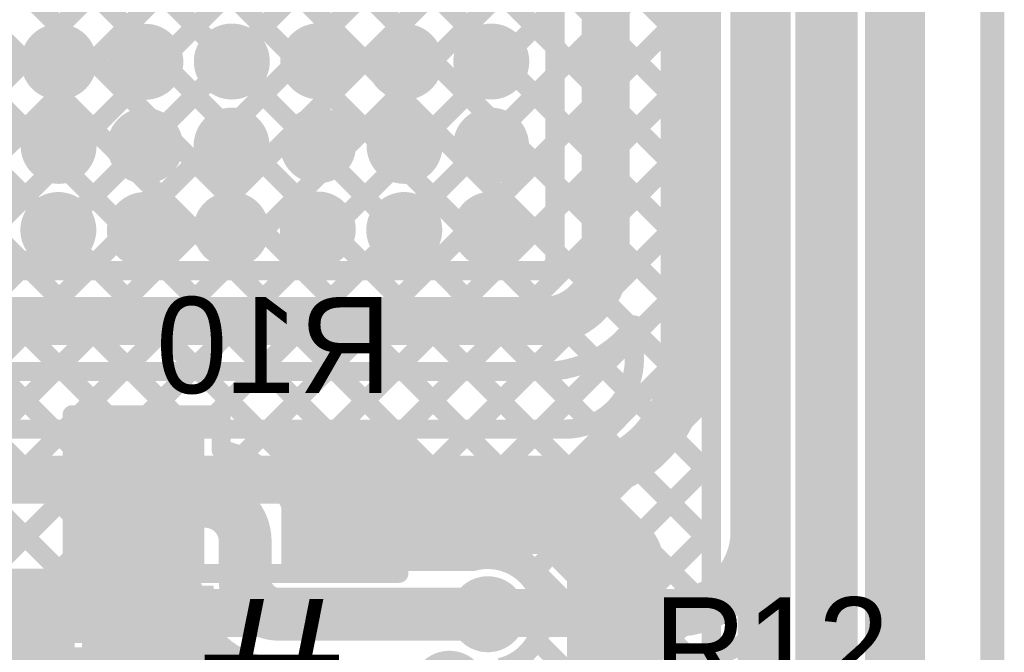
# Model space of a CAD drawing. Header units: millimetres. Extents: x 3.06 to 5.82, y 1.29 to 3.84.
# Tile 156 of 244: x 5.41 to 5.82, y 1.97 to 2.24. Entities that reach past the tile are written whole.
import ezdxf

# ---------------------------------------------------------------- set-up
doc = ezdxf.new("R2010")
doc.units = ezdxf.units.MM
doc.header["$MEASUREMENT"] = 0
for name, color, linetype in [('BottomLayer', 5, 'Continuous'), ('BottomOverlay', 54, 'Continuous'), ('BottomPaste', 16, 'Continuous'), ('BottomSolder', 6, 'Continuous'), ('Mechanical13', 56, 'Continuous'), ('MultiLayer', 9, 'Continuous'), ('TopLayer', 1, 'Continuous'), ('TopOverlay', 2, 'Continuous'), ('TopPaste', 8, 'Continuous'), ('TopSolder', 216, 'Continuous'), ('ViaHoleLayer', 16, 'Continuous')]:
    doc.layers.add(name, color=color, linetype=linetype)

# ---------------------------------------------------------------- blocks, each defined once
blk = doc.blocks.new('RES_0805_B_83')
at = {"layer": 'BottomLayer'}
for points in [[(-0.06, -0.025), (-0.02, -0.025), (-0.06, 0.025), (-0.02, 0.025)], [(0.02, -0.025), (0.06, -0.025), (0.02, 0.025), (0.06, 0.025)]]:
    blk.add_solid(points, dxfattribs=at)
at = {"layer": 'BottomOverlay', "const_width": 0.00787}
for points in [[(0.065, 0.03), (-0.065, 0.03)], [(-0.065, 0.03), (-0.065, -0.03)], [(0.065, 0.03), (0.065, -0.03)], [(0.065, -0.03), (-0.065, -0.03)]]:
    blk.add_lwpolyline(points, dxfattribs=at)
at = {"layer": 'BottomOverlay', "const_width": 0.00394}
for points in [[(-0.06697, 0.03, 1), (-0.06303, 0.03, 1)], [(-0.06697, 0.03, 1), (-0.06303, 0.03, 1)], [(0.06303, 0.03, 1), (0.06697, 0.03, 1)], [(0.06303, 0.03, 1), (0.06697, 0.03, 1)], [(-0.06697, -0.03, 1), (-0.06303, -0.03, 1)], [(-0.06697, -0.03, 1), (-0.06303, -0.03, 1)], [(0.06303, -0.03, 1), (0.06697, -0.03, 1)], [(0.06303, -0.03, 1), (0.06697, -0.03, 1)]]:
    blk.add_lwpolyline(points, format="xyb", close=True, dxfattribs=at)
at = {"layer": 'BottomPaste'}
for points in [[(-0.06, -0.025), (-0.02, -0.025), (-0.06, 0.025), (-0.02, 0.025)], [(0.02, -0.025), (0.06, -0.025), (0.02, 0.025), (0.06, 0.025)]]:
    blk.add_solid(points, dxfattribs=at)
at = {"layer": 'BottomSolder'}
for points in [[(-0.064, -0.029), (-0.016, -0.029), (-0.064, 0.029), (-0.016, 0.029)], [(0.016, -0.029), (0.064, -0.029), (0.016, 0.029), (0.064, 0.029)]]:
    blk.add_solid(points, dxfattribs=at)
blk = doc.blocks.new('RES_0805_B_84')
at = {"layer": 'BottomLayer'}
for points in [[(-0.06, -0.025), (-0.02, -0.025), (-0.06, 0.025), (-0.02, 0.025)], [(0.02, -0.025), (0.06, -0.025), (0.02, 0.025), (0.06, 0.025)]]:
    blk.add_solid(points, dxfattribs=at)
at = {"layer": 'BottomOverlay', "const_width": 0.00787}
for points in [[(0.065, 0.03), (-0.065, 0.03)], [(-0.065, 0.03), (-0.065, -0.03)], [(0.065, 0.03), (0.065, -0.03)], [(0.065, -0.03), (-0.065, -0.03)]]:
    blk.add_lwpolyline(points, dxfattribs=at)
at = {"layer": 'BottomOverlay', "const_width": 0.00394}
for points in [[(-0.06697, 0.03, 1), (-0.06303, 0.03, 1)], [(-0.06697, 0.03, 1), (-0.06303, 0.03, 1)], [(0.06303, 0.03, 1), (0.06697, 0.03, 1)], [(0.06303, 0.03, 1), (0.06697, 0.03, 1)], [(-0.06697, -0.03, 1), (-0.06303, -0.03, 1)], [(-0.06697, -0.03, 1), (-0.06303, -0.03, 1)], [(0.06303, -0.03, 1), (0.06697, -0.03, 1)], [(0.06303, -0.03, 1), (0.06697, -0.03, 1)]]:
    blk.add_lwpolyline(points, format="xyb", close=True, dxfattribs=at)
at = {"layer": 'BottomPaste'}
for points in [[(-0.06, -0.025), (-0.02, -0.025), (-0.06, 0.025), (-0.02, 0.025)], [(0.02, -0.025), (0.06, -0.025), (0.02, 0.025), (0.06, 0.025)]]:
    blk.add_solid(points, dxfattribs=at)
at = {"layer": 'BottomSolder'}
for points in [[(-0.064, -0.029), (-0.016, -0.029), (-0.064, 0.029), (-0.016, 0.029)], [(0.016, -0.029), (0.064, -0.029), (0.016, 0.029), (0.064, 0.029)]]:
    blk.add_solid(points, dxfattribs=at)
blk = doc.blocks.new('16_TSSOP_105')
at = {"layer": 'TopLayer'}
for points in [[(-0.13681, 0.08228), (-0.08169, 0.08228), (-0.13681, 0.09685), (-0.08169, 0.09685)], [(0.07579, 0.08228), (0.13091, 0.08228), (0.07579, 0.09685), (0.13091, 0.09685)], [(-0.13681, 0.05669), (-0.08169, 0.05669), (-0.13681, 0.07126), (-0.08169, 0.07126)], [(0.07579, 0.05669), (0.13091, 0.05669), (0.07579, 0.07126), (0.13091, 0.07126)], [(-0.13681, 0.0311), (-0.08169, 0.0311), (-0.13681, 0.04567), (-0.08169, 0.04567)], [(0.07579, 0.0311), (0.13091, 0.0311), (0.07579, 0.04567), (0.13091, 0.04567)], [(-0.13681, 0.00551), (-0.08169, 0.00551), (-0.13681, 0.02008), (-0.08169, 0.02008)], [(0.07579, 0.00551), (0.13091, 0.00551), (0.07579, 0.02008), (0.13091, 0.02008)], [(-0.13681, -0.02008), (-0.08169, -0.02008), (-0.13681, -0.00551), (-0.08169, -0.00551)], [(0.07579, -0.02008), (0.13091, -0.02008), (0.07579, -0.00551), (0.13091, -0.00551)], [(-0.13681, -0.04567), (-0.08169, -0.04567), (-0.13681, -0.0311), (-0.08169, -0.0311)], [(0.07579, -0.04567), (0.13091, -0.04567), (0.07579, -0.0311), (0.13091, -0.0311)], [(-0.13681, -0.07126), (-0.08169, -0.07126), (-0.13681, -0.05669), (-0.08169, -0.05669)], [(0.07579, -0.07126), (0.13091, -0.07126), (0.07579, -0.05669), (0.13091, -0.05669)], [(-0.13681, -0.09685), (-0.08169, -0.09685), (-0.13681, -0.08228), (-0.08169, -0.08228)], [(0.07579, -0.09685), (0.13091, -0.09685), (0.07579, -0.08228), (0.13091, -0.08228)]]:
    blk.add_solid(points, dxfattribs=at)
at = {"layer": 'TopOverlay', "const_width": 0.00787}
for points in [[(-0.079, 0.103), (0.079, 0.103)], [(-0.079, -0.103), (0.079, -0.103)]]:
    blk.add_lwpolyline(points, dxfattribs=at)
at = {"layer": 'TopOverlay'}
for points, const_width in [([(-0.08097, 0.103, 1), (-0.07703, 0.103, 1)], 0.00394), ([(0.07703, 0.103, 1), (0.08097, 0.103, 1)], 0.00394), ([(-0.14253, 0.089, 1), (-0.15147, 0.089, 1)], 0.01), ([(-0.15397, 0.089, 1), (-0.14897, 0.089, 1)], 0.005), ([(-0.14503, 0.089, 1), (-0.14003, 0.089, 1)], 0.005), ([(-0.08097, -0.103, 1), (-0.07703, -0.103, 1)], 0.00394), ([(0.07703, -0.103, 1), (0.08097, -0.103, 1)], 0.00394)]:
    blk.add_lwpolyline(points, format="xyb", close=True, dxfattribs=dict(at, const_width=const_width))
at = {"layer": 'TopPaste'}
for points in [[(-0.13681, 0.08228), (-0.08169, 0.08228), (-0.13681, 0.09685), (-0.08169, 0.09685)], [(0.07579, 0.08228), (0.13091, 0.08228), (0.07579, 0.09685), (0.13091, 0.09685)], [(-0.13681, 0.05669), (-0.08169, 0.05669), (-0.13681, 0.07126), (-0.08169, 0.07126)], [(0.07579, 0.05669), (0.13091, 0.05669), (0.07579, 0.07126), (0.13091, 0.07126)], [(-0.13681, 0.0311), (-0.08169, 0.0311), (-0.13681, 0.04567), (-0.08169, 0.04567)], [(0.07579, 0.0311), (0.13091, 0.0311), (0.07579, 0.04567), (0.13091, 0.04567)], [(-0.13681, 0.00551), (-0.08169, 0.00551), (-0.13681, 0.02008), (-0.08169, 0.02008)], [(0.07579, 0.00551), (0.13091, 0.00551), (0.07579, 0.02008), (0.13091, 0.02008)], [(-0.13681, -0.02008), (-0.08169, -0.02008), (-0.13681, -0.00551), (-0.08169, -0.00551)], [(0.07579, -0.02008), (0.13091, -0.02008), (0.07579, -0.00551), (0.13091, -0.00551)], [(-0.13681, -0.04567), (-0.08169, -0.04567), (-0.13681, -0.0311), (-0.08169, -0.0311)], [(0.07579, -0.04567), (0.13091, -0.04567), (0.07579, -0.0311), (0.13091, -0.0311)], [(-0.13681, -0.07126), (-0.08169, -0.07126), (-0.13681, -0.05669), (-0.08169, -0.05669)], [(0.07579, -0.07126), (0.13091, -0.07126), (0.07579, -0.05669), (0.13091, -0.05669)], [(-0.13681, -0.09685), (-0.08169, -0.09685), (-0.13681, -0.08228), (-0.08169, -0.08228)], [(0.07579, -0.09685), (0.13091, -0.09685), (0.07579, -0.08228), (0.13091, -0.08228)]]:
    blk.add_solid(points, dxfattribs=at)
at = {"layer": 'TopSolder'}
for points in [[(-0.14081, 0.07828), (-0.07769, 0.07828), (-0.14081, 0.10085), (-0.07769, 0.10085)], [(0.07179, 0.07828), (0.13491, 0.07828), (0.07179, 0.10085), (0.13491, 0.10085)], [(-0.14081, 0.05269), (-0.07769, 0.05269), (-0.14081, 0.07526), (-0.07769, 0.07526)], [(0.07179, 0.05269), (0.13491, 0.05269), (0.07179, 0.07526), (0.13491, 0.07526)], [(-0.14081, 0.0271), (-0.07769, 0.0271), (-0.14081, 0.04967), (-0.07769, 0.04967)], [(0.07179, 0.0271), (0.13491, 0.0271), (0.07179, 0.04967), (0.13491, 0.04967)], [(-0.14081, 0.00151), (-0.07769, 0.00151), (-0.14081, 0.02408), (-0.07769, 0.02408)], [(0.07179, 0.00151), (0.13491, 0.00151), (0.07179, 0.02408), (0.13491, 0.02408)], [(-0.14081, -0.02408), (-0.07769, -0.02408), (-0.14081, -0.00151), (-0.07769, -0.00151)], [(0.07179, -0.02408), (0.13491, -0.02408), (0.07179, -0.00151), (0.13491, -0.00151)], [(-0.14081, -0.04967), (-0.07769, -0.04967), (-0.14081, -0.0271), (-0.07769, -0.0271)], [(0.07179, -0.04967), (0.13491, -0.04967), (0.07179, -0.0271), (0.13491, -0.0271)], [(-0.14081, -0.07526), (-0.07769, -0.07526), (-0.14081, -0.05269), (-0.07769, -0.05269)], [(0.07179, -0.07526), (0.13491, -0.07526), (0.07179, -0.05269), (0.13491, -0.05269)], [(-0.14081, -0.10085), (-0.07769, -0.10085), (-0.14081, -0.07828), (-0.07769, -0.07828)], [(0.07179, -0.10085), (0.13491, -0.10085), (0.07179, -0.07828), (0.13491, -0.07828)]]:
    blk.add_solid(points, dxfattribs=at)

msp = doc.modelspace()

# ---------------------------------------------------------------- linework, layer by layer
at = {"layer": 'BottomLayer'}
for points, const_width in [([(5.781, 1.775), (5.781, 3.438)], 0.02), ([(5.753, 1.864), (5.753, 3.37505)], 0.02), ([(5.724, 1.8746), (5.724, 3.259)], 0.022), ([(4.90254, 2.81907), (5.702, 2.01961)], 0.008), ([(4.88955, 2.80378), (5.702, 1.99132)], 0.008), ([(4.94371, 2.80618), (5.702, 2.04789)], 0.008), ([(4.97418, 2.804), (5.702, 2.07618)], 0.008), ([(4.87354, 2.7915), (5.702, 1.96304)], 0.008), ([(4.85423, 2.78252), (5.702, 1.93475)], 0.008), ([(4.83062, 2.77785), (5.59647, 2.012)], 0.008), ([(4.81082, 2.76936), (5.56819, 2.012)], 0.008), ([(4.79724, 2.75466), (5.4789, 2.073)], 0.008), ([(4.7896, 2.73402), (5.45062, 2.073)], 0.008), ([(4.789, 2.70633), (5.436, 2.05933)], 0.008), ([(4.789, 2.67805), (5.436, 2.03105)], 0.008), ([(4.789, 2.64976), (5.436, 2.00276)], 0.008), ([(5.33298, 2.47348), (5.702, 2.10446)], 0.008), ([(5.3632, 2.47155), (5.702, 2.13274)], 0.008), ([(5.39148, 2.47155), (5.702, 2.16103)], 0.008), ([(5.702, 1.88371), (5.702, 2.46104)], 0.008), ([(5.24069, 1.988), (5.702, 2.44931)], 0.008), ([(5.26051, 2.06438), (5.63612, 2.44)], 0.008), ([(5.2698, 2.04539), (5.66487, 2.44047)], 0.008), ([(5.45103, 2.44028), (5.702, 2.18931)], 0.008), ([(5.4796, 2.44), (5.702, 2.2176)], 0.008), ([(5.28298, 2.002), (5.702, 2.42102)], 0.008), ([(5.31126, 2.002), (5.702, 2.39274)], 0.008), ([(5.33955, 2.002), (5.702, 2.36445)], 0.008), ([(5.43883, 2.073), (5.702, 2.33617)], 0.008), ([(5.46711, 2.073), (5.702, 2.30789)], 0.008), ([(5.4954, 2.073), (5.702, 2.2796)], 0.008), ([(5.50655, 2.05587), (5.702, 2.25132)], 0.008), ([(5.52236, 2.04339), (5.702, 2.22303)], 0.008), ([(5.52993, 2.02268), (5.702, 2.19475)], 0.008), ([(5.54754, 2.012), (5.702, 2.16646)], 0.008), ([(5.57582, 2.012), (5.702, 2.13818)], 0.008), ([(5.60446, 2.01235), (5.702, 2.1099)], 0.008), ([(5.62581, 2.00542), (5.702, 2.08161)], 0.008), ([(5.36783, 2.002), (5.436, 2.07017)], 0.008), ([(5.436, 2.073), (5.498, 2.073)], 0.008), ([(5.436, 2.07017), (5.43883, 2.073)], 0.008), ([(5.436, 2.001), (5.436, 2.073)], 0.008), ([(5.498, 2.05842), (5.498, 2.073)], 0.008), ([(5.549, 2.035), (5.639, 2.035)], 0.04), ([(5.639, 2.035), (5.662, 2.012)], 0.04), ([(5.63016, 1.98149), (5.702, 2.05333)], 0.008), ([(5.39611, 2.002), (5.436, 2.04189)], 0.008), ([(5.467, 2.037), (5.49131, 2.037)], 0.022), ([(5.508, 2.004), (5.508, 2.02031)], 0.022), ([(5.614, 1.93704), (5.702, 2.02504)], 0.008), ([(5.662, 1.918), (5.662, 2.012)], 0.04), ([(5.52997, 2.02194), (5.5399, 2.012)], 0.008), ([(5.53, 2.012), (5.53, 2.02031)], 0.008), ([(5.4244, 2.002), (5.436, 2.0136)], 0.008), ([(5.53, 2.012), (5.60297, 2.012)], 0.008), ([(5.276, 2.002), (5.428, 2.002)], 0.008), ([(5.428, 1.834), (5.428, 2.002)], 0.008), ([(5.436, 2.001), (5.48613, 2.001)], 0.008), ([(5.43776, 2.001), (5.45076, 1.988)], 0.008), ([(5.43868, 1.988), (5.45168, 2.001)], 0.008), ([(5.46605, 2.001), (5.47905, 1.988)], 0.008), ([(5.46697, 1.988), (5.47997, 2.001)], 0.008), ([(5.522, 1.99), (5.609, 1.99)], 0.022), ([(5.614, 1.90876), (5.702, 1.99676)], 0.008), ([(5.433, 1.988), (5.48975, 1.988)], 0.008), ([(5.433, 1.98232), (5.43868, 1.988)], 0.008), ([(5.433, 1.916), (5.433, 1.988)], 0.008), ([(5.428, 1.98248), (5.433, 1.97748)], 0.008), ([(5.428, 1.97732), (5.433, 1.98232)], 0.008), ([(5.495, 1.962), (5.495, 1.98019)], 0.008), ([(5.62915, 1.97932), (5.702, 1.90647)], 0.008), ([(5.495, 1.97205), (5.50505, 1.962)], 0.008), ([(5.49754, 1.962), (5.50687, 1.97133)], 0.008)]:
    msp.add_lwpolyline(points, dxfattribs=dict(at, const_width=const_width))
for points, const_width in [([(5.42453, 2.21989, 1), (5.43634, 2.21989, 1)], 0.01181), ([(5.46053, 2.21989, 1), (5.47234, 2.21989, 1)], 0.01181), ([(5.49653, 2.22, 1), (5.50834, 2.22, 1)], 0.01181), ([(5.53253, 2.22011, 1), (5.54434, 2.22011, 1)], 0.01181), ([(5.56853, 2.21989, 1), (5.58034, 2.21989, 1)], 0.01181), ([(5.60453, 2.22, 1), (5.61634, 2.22, 1)], 0.01181), ([(5.7, 2.22303, 1), (5.704, 2.22303, 1)], 0.004), ([(5.7, 2.2176, 1), (5.704, 2.2176, 1)], 0.004), ([(5.53242, 2.18511, 1), (5.54423, 2.18511, 1)], 0.01181), ([(5.7, 2.19475, 1), (5.704, 2.19475, 1)], 0.004), ([(5.42442, 2.18489, 1), (5.43623, 2.18489, 1)], 0.01181), ([(5.46042, 2.18489, 1), (5.47223, 2.18489, 1)], 0.01181), ([(5.49642, 2.185, 1), (5.50823, 2.185, 1)], 0.01181), ([(5.56842, 2.18489, 1), (5.58023, 2.18489, 1)], 0.01181), ([(5.60442, 2.185, 1), (5.61623, 2.185, 1)], 0.01181), ([(5.7, 2.18931, 1), (5.704, 2.18931, 1)], 0.004), ([(5.7, 2.16646, 1), (5.704, 2.16646, 1)], 0.004), ([(5.7, 2.16103, 1), (5.704, 2.16103, 1)], 0.004), ([(5.42431, 2.14989, 1), (5.43612, 2.14989, 1)], 0.01181), ([(5.46031, 2.14989, 1), (5.47212, 2.14989, 1)], 0.01181), ([(5.49631, 2.15, 1), (5.50812, 2.15, 1)], 0.01181), ([(5.53231, 2.15011, 1), (5.54412, 2.15011, 1)], 0.01181), ([(5.56831, 2.14989, 1), (5.58012, 2.14989, 1)], 0.01181), ([(5.60431, 2.15, 1), (5.61612, 2.15, 1)], 0.01181), ([(5.7, 2.13818, 1), (5.704, 2.13818, 1)], 0.004), ([(5.7, 2.13274, 1), (5.704, 2.13274, 1)], 0.004), ([(5.7, 2.1099, 1), (5.704, 2.1099, 1)], 0.004), ([(5.7, 2.10446, 1), (5.704, 2.10446, 1)], 0.004), ([(5.7, 2.08161, 1), (5.704, 2.08161, 1)], 0.004), ([(5.7, 2.07618, 1), (5.704, 2.07618, 1)], 0.004), ([(5.434, 2.073, 1), (5.438, 2.073, 1)], 0.004), ([(5.434, 2.073, 1), (5.438, 2.073, 1)], 0.004), ([(5.434, 2.07017, 1), (5.438, 2.07017, 1)], 0.004), ([(5.434, 2.07017, 1), (5.438, 2.07017, 1)], 0.004), ([(5.43683, 2.073, 1), (5.44083, 2.073, 1)], 0.004), ([(5.43683, 2.073, 1), (5.44083, 2.073, 1)], 0.004), ([(5.44862, 2.073, 1), (5.45262, 2.073, 1)], 0.004), ([(5.46511, 2.073, 1), (5.46911, 2.073, 1)], 0.004), ([(5.4769, 2.073, 1), (5.4809, 2.073, 1)], 0.004), ([(5.4934, 2.073, 1), (5.4974, 2.073, 1)], 0.004), ([(5.496, 2.073, 1), (5.5, 2.073, 1)], 0.004), ([(5.496, 2.073, 1), (5.5, 2.073, 1)], 0.004), ([(5.434, 2.05933, 1), (5.438, 2.05933, 1)], 0.004), ([(5.496, 2.05842, 1), (5.5, 2.05842, 1)], 0.004), ([(5.496, 2.05842, 1), (5.5, 2.05842, 1)], 0.004), ([(5.50455, 2.05587, 1), (5.50855, 2.05587, 1)], 0.004), ([(5.539, 2.035, 1), (5.559, 2.035, 1)], 0.02), ([(5.629, 2.035, 1), (5.649, 2.035, 1)], 0.02), ([(5.629, 2.035, 1), (5.649, 2.035, 1)], 0.02), ([(5.7, 2.05333, 1), (5.704, 2.05333, 1)], 0.004), ([(5.7, 2.04789, 1), (5.704, 2.04789, 1)], 0.004), ([(5.434, 2.04189, 1), (5.438, 2.04189, 1)], 0.004), ([(5.4615, 2.037, 1), (5.4725, 2.037, 1)], 0.011), ([(5.48581, 2.037, 1), (5.49681, 2.037, 1)], 0.011), ([(5.48581, 2.037, 1), (5.49681, 2.037, 1)], 0.011), ([(5.52036, 2.04339, 1), (5.52436, 2.04339, 1)], 0.004), ([(5.5415, 2.037, 1), (5.5525, 2.037, 1)], 0.011), ([(5.5435, 2.035, 1), (5.5545, 2.035, 1)], 0.011), ([(5.434, 2.03105, 1), (5.438, 2.03105, 1)], 0.004), ([(5.5025, 2.02031, 1), (5.5135, 2.02031, 1)], 0.011), ([(5.5025, 2.02031, 1), (5.5135, 2.02031, 1)], 0.011), ([(5.652, 2.012, 1), (5.672, 2.012, 1)], 0.02), ([(5.652, 2.012, 1), (5.672, 2.012, 1)], 0.02), ([(5.7, 2.02504, 1), (5.704, 2.02504, 1)], 0.004), ([(5.52793, 2.02268, 1), (5.53193, 2.02268, 1)], 0.004), ([(5.52797, 2.02194, 1), (5.53197, 2.02194, 1)], 0.004), ([(5.528, 2.02031, 1), (5.532, 2.02031, 1)], 0.004), ([(5.528, 2.02031, 1), (5.532, 2.02031, 1)], 0.004), ([(5.7, 2.01961, 1), (5.704, 2.01961, 1)], 0.004), ([(5.434, 2.0136, 1), (5.438, 2.0136, 1)], 0.004), ([(5.5025, 2.004, 1), (5.5135, 2.004, 1)], 0.011), ([(5.5025, 2.004, 1), (5.5135, 2.004, 1)], 0.011), ([(5.528, 2.012, 1), (5.532, 2.012, 1)], 0.004), ([(5.528, 2.012, 1), (5.532, 2.012, 1)], 0.004), ([(5.5379, 2.012, 1), (5.5419, 2.012, 1)], 0.004), ([(5.54554, 2.012, 1), (5.54954, 2.012, 1)], 0.004), ([(5.56619, 2.012, 1), (5.57019, 2.012, 1)], 0.004), ([(5.57382, 2.012, 1), (5.57782, 2.012, 1)], 0.004), ([(5.59447, 2.012, 1), (5.59847, 2.012, 1)], 0.004), ([(5.60097, 2.012, 1), (5.60497, 2.012, 1)], 0.004), ([(5.60097, 2.012, 1), (5.60497, 2.012, 1)], 0.004), ([(5.60246, 2.01235, 1), (5.60646, 2.01235, 1)], 0.004), ([(5.62381, 2.00542, 1), (5.62781, 2.00542, 1)], 0.004), ([(5.4224, 2.002, 1), (5.4264, 2.002, 1)], 0.004), ([(5.426, 2.002, 1), (5.43, 2.002, 1)], 0.004), ([(5.426, 2.002, 1), (5.43, 2.002, 1)], 0.004), ([(5.434, 2.00276, 1), (5.438, 2.00276, 1)], 0.004), ([(5.434, 2.001, 1), (5.438, 2.001, 1)], 0.004), ([(5.434, 2.001, 1), (5.438, 2.001, 1)], 0.004), ([(5.43576, 2.001, 1), (5.43976, 2.001, 1)], 0.004), ([(5.44968, 2.001, 1), (5.45368, 2.001, 1)], 0.004), ([(5.46405, 2.001, 1), (5.46805, 2.001, 1)], 0.004), ([(5.47797, 2.001, 1), (5.48197, 2.001, 1)], 0.004), ([(5.48413, 2.001, 1), (5.48813, 2.001, 1)], 0.004), ([(5.48413, 2.001, 1), (5.48813, 2.001, 1)], 0.004), ([(5.5165, 1.99, 1), (5.5275, 1.99, 1)], 0.011), ([(5.5165, 1.99, 1), (5.5275, 1.99, 1)], 0.011), ([(5.60309, 1.99, 1), (5.61491, 1.99, 1)], 0.01181), ([(5.6035, 1.99, 1), (5.6145, 1.99, 1)], 0.011), ([(5.7, 1.99676, 1), (5.704, 1.99676, 1)], 0.004), ([(5.431, 1.988, 1), (5.435, 1.988, 1)], 0.004), ([(5.431, 1.988, 1), (5.435, 1.988, 1)], 0.004), ([(5.43668, 1.988, 1), (5.44068, 1.988, 1)], 0.004), ([(5.43668, 1.988, 1), (5.44068, 1.988, 1)], 0.004), ([(5.44876, 1.988, 1), (5.45276, 1.988, 1)], 0.004), ([(5.46497, 1.988, 1), (5.46897, 1.988, 1)], 0.004), ([(5.47705, 1.988, 1), (5.48105, 1.988, 1)], 0.004), ([(5.48775, 1.988, 1), (5.49175, 1.988, 1)], 0.004), ([(5.48775, 1.988, 1), (5.49175, 1.988, 1)], 0.004), ([(5.62981, 1.99, 1), (5.63381, 1.99, 1)], 0.004), ([(5.62981, 1.99, 1), (5.63381, 1.99, 1)], 0.004), ([(5.7, 1.99132, 1), (5.704, 1.99132, 1)], 0.004), ([(5.426, 1.98248, 1), (5.43, 1.98248, 1)], 0.004), ([(5.431, 1.98232, 1), (5.435, 1.98232, 1)], 0.004), ([(5.431, 1.98232, 1), (5.435, 1.98232, 1)], 0.004), ([(5.493, 1.98019, 1), (5.497, 1.98019, 1)], 0.004), ([(5.493, 1.98019, 1), (5.497, 1.98019, 1)], 0.004), ([(5.62817, 1.98149, 1), (5.63216, 1.98149, 1)], 0.004), ([(5.426, 1.97732, 1), (5.43, 1.97732, 1)], 0.004), ([(5.431, 1.97748, 1), (5.435, 1.97748, 1)], 0.004), ([(5.62715, 1.97932, 1), (5.63115, 1.97932, 1)], 0.004), ([(5.493, 1.97205, 1), (5.497, 1.97205, 1)], 0.004), ([(5.50487, 1.97133, 1), (5.50887, 1.97133, 1)], 0.004)]:
    msp.add_lwpolyline(points, format="xyb", close=True, dxfattribs=dict(at, const_width=const_width))
for points, const_width in [([(5.498, 2.05842, -0.364179), (5.53, 2.02031)], 0.008), ([(5.49131, 2.037, -0.414214), (5.508, 2.02031)], 0.022), ([(5.549, 2.035, -0.414214), (5.547, 2.037)], 0.022), ([(5.60297, 2.012, -0.494904), (5.63181, 1.99)], 0.008), ([(5.522, 1.99, -0.414214), (5.508, 2.004)], 0.022), ([(5.48975, 1.988, -0.094561), (5.48613, 2.001)], 0.008), ([(5.63181, 1.99, -0.350081), (5.61406, 1.96776)], 0.008), ([(5.522, 1.968, -0.21525), (5.495, 1.98019)], 0.008)]:
    msp.add_lwpolyline(points, format="xyb", dxfattribs=dict(at, const_width=const_width))
msp.add_solid([(5.287, 1.845), (5.417, 1.845), (5.287, 1.991), (5.417, 1.991)], dxfattribs=at)
at = {"layer": 'BottomSolder', "const_width": 0.01581}
for points in [[(5.42253, 2.21989, 1), (5.43834, 2.21989, 1)], [(5.45853, 2.21989, 1), (5.47434, 2.21989, 1)], [(5.49453, 2.22, 1), (5.51034, 2.22, 1)], [(5.53053, 2.22011, 1), (5.54634, 2.22011, 1)], [(5.56653, 2.21989, 1), (5.58234, 2.21989, 1)], [(5.60253, 2.22, 1), (5.61834, 2.22, 1)], [(5.42242, 2.18489, 1), (5.43823, 2.18489, 1)], [(5.45842, 2.18489, 1), (5.47423, 2.18489, 1)], [(5.49442, 2.185, 1), (5.51023, 2.185, 1)], [(5.53042, 2.18511, 1), (5.54623, 2.18511, 1)], [(5.56642, 2.18489, 1), (5.58223, 2.18489, 1)], [(5.60242, 2.185, 1), (5.61823, 2.185, 1)], [(5.42231, 2.14989, 1), (5.43812, 2.14989, 1)], [(5.45831, 2.14989, 1), (5.47412, 2.14989, 1)], [(5.49431, 2.15, 1), (5.51012, 2.15, 1)], [(5.53031, 2.15011, 1), (5.54612, 2.15011, 1)], [(5.56631, 2.14989, 1), (5.58212, 2.14989, 1)], [(5.60231, 2.15, 1), (5.61812, 2.15, 1)], [(5.60109, 1.99, 1), (5.61691, 1.99, 1)], [(5.58509, 1.959, 1), (5.60091, 1.959, 1)]]:
    msp.add_lwpolyline(points, format="xyb", close=True, dxfattribs=at)
at = {"layer": 'Mechanical13', "const_width": 0.01}
msp.add_lwpolyline([(5.81898, 1.29131), (5.81898, 3.811)], dxfattribs=at)
at = {"layer": 'MultiLayer', "const_width": 0.01181}
for points in [[(5.42453, 2.21989, 1), (5.43634, 2.21989, 1)], [(5.46053, 2.21989, 1), (5.47234, 2.21989, 1)], [(5.49653, 2.22, 1), (5.50834, 2.22, 1)], [(5.53253, 2.22011, 1), (5.54434, 2.22011, 1)], [(5.56853, 2.21989, 1), (5.58034, 2.21989, 1)], [(5.60453, 2.22, 1), (5.61634, 2.22, 1)], [(5.53242, 2.18511, 1), (5.54423, 2.18511, 1)], [(5.42442, 2.18489, 1), (5.43623, 2.18489, 1)], [(5.46042, 2.18489, 1), (5.47223, 2.18489, 1)], [(5.49642, 2.185, 1), (5.50823, 2.185, 1)], [(5.56842, 2.18489, 1), (5.58023, 2.18489, 1)], [(5.60442, 2.185, 1), (5.61623, 2.185, 1)], [(5.42431, 2.14989, 1), (5.43612, 2.14989, 1)], [(5.46031, 2.14989, 1), (5.47212, 2.14989, 1)], [(5.49631, 2.15, 1), (5.50812, 2.15, 1)], [(5.53231, 2.15011, 1), (5.54412, 2.15011, 1)], [(5.56831, 2.14989, 1), (5.58012, 2.14989, 1)], [(5.60431, 2.15, 1), (5.61612, 2.15, 1)], [(5.60309, 1.99, 1), (5.61491, 1.99, 1)]]:
    msp.add_lwpolyline(points, format="xyb", close=True, dxfattribs=at)
at = {"layer": 'TopLayer'}
for points, const_width in [([(5.776, 1.81727), (5.776, 3.43268)], 0.02), ([(5.747, 1.848), (5.747, 3.134)], 0.02), ([(5.72, 2.02418), (5.72, 3.08151)], 0.02), ([(5.691, 2.096), (5.691, 2.9751)], 0.02), ([(5.658, 2.138), (5.658, 2.757)], 0.02), ([(5.637, 2.138), (5.637, 2.46134)], 0.008), ([(5.1119, 2.44), (5.4189, 2.133)], 0.008), ([(5.14019, 2.44), (5.44719, 2.133)], 0.008), ([(5.16847, 2.44), (5.47547, 2.133)], 0.008), ([(5.19675, 2.44), (5.50375, 2.133)], 0.008), ([(5.22504, 2.44), (5.53204, 2.133)], 0.008), ([(5.25332, 2.44), (5.56032, 2.133)], 0.008), ([(5.28161, 2.44), (5.58861, 2.133)], 0.008), ([(5.30989, 2.44), (5.61689, 2.133)], 0.008), ([(5.32912, 2.133), (5.637, 2.44088)], 0.008), ([(5.33818, 2.44), (5.637, 2.14118)], 0.008), ([(5.36646, 2.44), (5.637, 2.16946)], 0.008), ([(5.39474, 2.44), (5.637, 2.19774)], 0.008), ([(5.42303, 2.44), (5.637, 2.22603)], 0.008), ([(5.35741, 2.133), (5.637, 2.41259)], 0.008), ([(5.38569, 2.133), (5.637, 2.38431)], 0.008), ([(5.41398, 2.133), (5.637, 2.35602)], 0.008), ([(5.44226, 2.133), (5.637, 2.32774)], 0.008), ([(5.47055, 2.133), (5.637, 2.29945)], 0.008), ([(5.49883, 2.133), (5.637, 2.27117)], 0.008), ([(5.52711, 2.133), (5.637, 2.24289)], 0.008), ([(5.5554, 2.133), (5.637, 2.2146)], 0.008), ([(5.58368, 2.133), (5.637, 2.18632)], 0.008), ([(5.61197, 2.133), (5.637, 2.15803)], 0.008), ([(5.042, 2.133), (5.632, 2.133)], 0.008), ([(5.042, 2.112), (5.632, 2.112)], 0.02), ([(5.67, 2.096), (5.67, 2.11034)], 0.008), ([(5.63082, 2.067), (5.67, 2.10618)], 0.008), ([(5.65362, 2.09627), (5.66691, 2.08298)], 0.008), ([(5.0507, 2.091), (5.632, 2.091)], 0.008), ([(5.40433, 2.091), (5.42833, 2.067)], 0.008), ([(5.40455, 2.067), (5.42855, 2.091)], 0.008), ([(5.43262, 2.091), (5.45662, 2.067)], 0.008), ([(5.43283, 2.067), (5.45683, 2.091)], 0.008), ([(5.4609, 2.091), (5.4849, 2.067)], 0.008), ([(5.46111, 2.067), (5.48511, 2.091)], 0.008), ([(5.48919, 2.091), (5.51319, 2.067)], 0.008), ([(5.4894, 2.067), (5.5134, 2.091)], 0.008), ([(5.51747, 2.091), (5.54147, 2.067)], 0.008), ([(5.51768, 2.067), (5.54168, 2.091)], 0.008), ([(5.54575, 2.091), (5.56975, 2.067)], 0.008), ([(5.54597, 2.067), (5.56997, 2.091)], 0.008), ([(5.57404, 2.091), (5.59804, 2.067)], 0.008), ([(5.57425, 2.067), (5.59825, 2.091)], 0.008), ([(5.60232, 2.091), (5.62632, 2.067)], 0.008), ([(5.60254, 2.067), (5.62654, 2.091)], 0.008), ([(5.63061, 2.091), (5.65231, 2.0693)], 0.008), ([(5.316, 2.067), (5.641, 2.067)], 0.008), ([(5.285, 2.046), (5.641, 2.046)], 0.02), ([(5.46335, 1.99057), (5.68639, 1.99057)], 0.02), ([(5.726, 1.86856), (5.726, 1.98659)], 0.008), ([(5.71541, 1.97792), (5.726, 1.96732)], 0.008), ([(5.59782, 1.8643), (5.70722, 1.9737)], 0.008), ([(5.69482, 1.97022), (5.726, 1.93904)], 0.008)]:
    msp.add_lwpolyline(points, dxfattribs=dict(at, const_width=const_width))
for points, const_width in [([(5.42453, 2.21989, 1), (5.43634, 2.21989, 1)], 0.01181), ([(5.46053, 2.21989, 1), (5.47234, 2.21989, 1)], 0.01181), ([(5.49653, 2.22, 1), (5.50834, 2.22, 1)], 0.01181), ([(5.53253, 2.22011, 1), (5.54434, 2.22011, 1)], 0.01181), ([(5.56853, 2.21989, 1), (5.58034, 2.21989, 1)], 0.01181), ([(5.60453, 2.22, 1), (5.61634, 2.22, 1)], 0.01181), ([(5.635, 2.22603, 1), (5.639, 2.22603, 1)], 0.004), ([(5.635, 2.2146, 1), (5.639, 2.2146, 1)], 0.004), ([(5.635, 2.19774, 1), (5.639, 2.19774, 1)], 0.004), ([(5.53242, 2.18511, 1), (5.54423, 2.18511, 1)], 0.01181), ([(5.42442, 2.18489, 1), (5.43623, 2.18489, 1)], 0.01181), ([(5.46042, 2.18489, 1), (5.47223, 2.18489, 1)], 0.01181), ([(5.49642, 2.185, 1), (5.50823, 2.185, 1)], 0.01181), ([(5.56842, 2.18489, 1), (5.58023, 2.18489, 1)], 0.01181), ([(5.60442, 2.185, 1), (5.61623, 2.185, 1)], 0.01181), ([(5.635, 2.18632, 1), (5.639, 2.18632, 1)], 0.004), ([(5.635, 2.16946, 1), (5.639, 2.16946, 1)], 0.004), ([(5.42431, 2.14989, 1), (5.43612, 2.14989, 1)], 0.01181), ([(5.46031, 2.14989, 1), (5.47212, 2.14989, 1)], 0.01181), ([(5.49631, 2.15, 1), (5.50812, 2.15, 1)], 0.01181), ([(5.53231, 2.15011, 1), (5.54412, 2.15011, 1)], 0.01181), ([(5.56831, 2.14989, 1), (5.58012, 2.14989, 1)], 0.01181), ([(5.60431, 2.15, 1), (5.61612, 2.15, 1)], 0.01181), ([(5.635, 2.15803, 1), (5.639, 2.15803, 1)], 0.004), ([(5.653, 2.138, 1), (5.663, 2.138, 1)], 0.01), ([(5.653, 2.138, 1), (5.663, 2.138, 1)], 0.01), ([(5.635, 2.14118, 1), (5.639, 2.14118, 1)], 0.004), ([(5.635, 2.138, 1), (5.639, 2.138, 1)], 0.004), ([(5.635, 2.138, 1), (5.639, 2.138, 1)], 0.004), ([(5.41198, 2.133, 1), (5.41598, 2.133, 1)], 0.004), ([(5.4169, 2.133, 1), (5.4209, 2.133, 1)], 0.004), ([(5.44026, 2.133, 1), (5.44426, 2.133, 1)], 0.004), ([(5.44519, 2.133, 1), (5.44919, 2.133, 1)], 0.004), ([(5.46855, 2.133, 1), (5.47255, 2.133, 1)], 0.004), ([(5.47347, 2.133, 1), (5.47747, 2.133, 1)], 0.004), ([(5.49683, 2.133, 1), (5.50083, 2.133, 1)], 0.004), ([(5.50175, 2.133, 1), (5.50575, 2.133, 1)], 0.004), ([(5.52511, 2.133, 1), (5.52911, 2.133, 1)], 0.004), ([(5.53004, 2.133, 1), (5.53404, 2.133, 1)], 0.004), ([(5.5534, 2.133, 1), (5.5574, 2.133, 1)], 0.004), ([(5.55832, 2.133, 1), (5.56232, 2.133, 1)], 0.004), ([(5.58168, 2.133, 1), (5.58568, 2.133, 1)], 0.004), ([(5.58661, 2.133, 1), (5.59061, 2.133, 1)], 0.004), ([(5.60997, 2.133, 1), (5.61397, 2.133, 1)], 0.004), ([(5.61489, 2.133, 1), (5.61889, 2.133, 1)], 0.004), ([(5.63, 2.133, 1), (5.634, 2.133, 1)], 0.004), ([(5.63, 2.133, 1), (5.634, 2.133, 1)], 0.004), ([(5.627, 2.112, 1), (5.637, 2.112, 1)], 0.01), ([(5.627, 2.112, 1), (5.637, 2.112, 1)], 0.01), ([(5.668, 2.11034, 1), (5.672, 2.11034, 1)], 0.004), ([(5.668, 2.11034, 1), (5.672, 2.11034, 1)], 0.004), ([(5.668, 2.10618, 1), (5.672, 2.10618, 1)], 0.004), ([(5.686, 2.096, 1), (5.696, 2.096, 1)], 0.01), ([(5.686, 2.096, 1), (5.696, 2.096, 1)], 0.01), ([(5.65162, 2.09627, 1), (5.65562, 2.09627, 1)], 0.004), ([(5.668, 2.096, 1), (5.672, 2.096, 1)], 0.004), ([(5.668, 2.096, 1), (5.672, 2.096, 1)], 0.004), ([(5.42655, 2.091, 1), (5.43055, 2.091, 1)], 0.004), ([(5.43062, 2.091, 1), (5.43462, 2.091, 1)], 0.004), ([(5.45483, 2.091, 1), (5.45883, 2.091, 1)], 0.004), ([(5.4589, 2.091, 1), (5.4629, 2.091, 1)], 0.004), ([(5.48311, 2.091, 1), (5.48711, 2.091, 1)], 0.004), ([(5.48719, 2.091, 1), (5.49119, 2.091, 1)], 0.004), ([(5.5114, 2.091, 1), (5.5154, 2.091, 1)], 0.004), ([(5.51547, 2.091, 1), (5.51947, 2.091, 1)], 0.004), ([(5.53968, 2.091, 1), (5.54368, 2.091, 1)], 0.004), ([(5.54375, 2.091, 1), (5.54775, 2.091, 1)], 0.004), ([(5.56797, 2.091, 1), (5.57197, 2.091, 1)], 0.004), ([(5.57204, 2.091, 1), (5.57604, 2.091, 1)], 0.004), ([(5.59625, 2.091, 1), (5.60025, 2.091, 1)], 0.004), ([(5.60032, 2.091, 1), (5.60432, 2.091, 1)], 0.004), ([(5.62454, 2.091, 1), (5.62854, 2.091, 1)], 0.004), ([(5.62861, 2.091, 1), (5.63261, 2.091, 1)], 0.004), ([(5.63, 2.091, 1), (5.634, 2.091, 1)], 0.004), ([(5.63, 2.091, 1), (5.634, 2.091, 1)], 0.004), ([(5.66491, 2.08298, 1), (5.66891, 2.08298, 1)], 0.004), ([(5.42633, 2.067, 1), (5.43033, 2.067, 1)], 0.004), ([(5.43083, 2.067, 1), (5.43483, 2.067, 1)], 0.004), ([(5.45462, 2.067, 1), (5.45862, 2.067, 1)], 0.004), ([(5.45911, 2.067, 1), (5.46311, 2.067, 1)], 0.004), ([(5.4829, 2.067, 1), (5.4869, 2.067, 1)], 0.004), ([(5.4874, 2.067, 1), (5.4914, 2.067, 1)], 0.004), ([(5.51119, 2.067, 1), (5.51519, 2.067, 1)], 0.004), ([(5.51568, 2.067, 1), (5.51968, 2.067, 1)], 0.004), ([(5.53947, 2.067, 1), (5.54347, 2.067, 1)], 0.004), ([(5.54397, 2.067, 1), (5.54797, 2.067, 1)], 0.004), ([(5.56775, 2.067, 1), (5.57175, 2.067, 1)], 0.004), ([(5.57225, 2.067, 1), (5.57625, 2.067, 1)], 0.004), ([(5.59604, 2.067, 1), (5.60004, 2.067, 1)], 0.004), ([(5.60054, 2.067, 1), (5.60454, 2.067, 1)], 0.004), ([(5.62432, 2.067, 1), (5.62832, 2.067, 1)], 0.004), ([(5.62882, 2.067, 1), (5.63282, 2.067, 1)], 0.004), ([(5.639, 2.067, 1), (5.643, 2.067, 1)], 0.004), ([(5.639, 2.067, 1), (5.643, 2.067, 1)], 0.004), ([(5.65031, 2.0693, 1), (5.65431, 2.0693, 1)], 0.004), ([(5.636, 2.046, 1), (5.646, 2.046, 1)], 0.01), ([(5.636, 2.046, 1), (5.646, 2.046, 1)], 0.01), ([(5.715, 2.02418, 1), (5.725, 2.02418, 1)], 0.01), ([(5.715, 2.02418, 1), (5.725, 2.02418, 1)], 0.01), ([(5.45835, 1.99057, 1), (5.46835, 1.99057, 1)], 0.01), ([(5.60309, 1.99, 1), (5.61491, 1.99, 1)], 0.01181), ([(5.68139, 1.99057, 1), (5.69139, 1.99057, 1)], 0.01), ([(5.68139, 1.99057, 1), (5.69139, 1.99057, 1)], 0.01), ([(5.724, 1.98659, 1), (5.728, 1.98659, 1)], 0.004), ([(5.724, 1.98659, 1), (5.728, 1.98659, 1)], 0.004), ([(5.71341, 1.97792, 1), (5.71741, 1.97792, 1)], 0.004), ([(5.70522, 1.9737, 1), (5.70922, 1.9737, 1)], 0.004), ([(5.69282, 1.97022, 1), (5.69682, 1.97022, 1)], 0.004)]:
    msp.add_lwpolyline(points, format="xyb", close=True, dxfattribs=dict(at, const_width=const_width))
for points, const_width in [([(5.658, 2.138, -0.414214), (5.632, 2.112)], 0.02), ([(5.637, 2.138, -0.414214), (5.632, 2.133)], 0.008), ([(5.67, 2.11034, -0.239851), (5.632, 2.091)], 0.008), ([(5.691, 2.096, -0.414214), (5.641, 2.046)], 0.02), ([(5.67, 2.096, -0.414214), (5.641, 2.067)], 0.008), ([(5.72, 2.02418, -0.414214), (5.68639, 1.99057)], 0.02), ([(5.726, 1.98659, -0.205714), (5.68639, 1.96957)], 0.008)]:
    msp.add_lwpolyline(points, format="xyb", dxfattribs=dict(at, const_width=const_width))
msp.add_solid([(5.288, 1.829), (5.428, 1.829), (5.288, 2.009), (5.428, 2.009)], dxfattribs=at)
at = {"layer": 'TopSolder', "const_width": 0.01581}
for points in [[(5.42253, 2.21989, 1), (5.43834, 2.21989, 1)], [(5.45853, 2.21989, 1), (5.47434, 2.21989, 1)], [(5.49453, 2.22, 1), (5.51034, 2.22, 1)], [(5.53053, 2.22011, 1), (5.54634, 2.22011, 1)], [(5.56653, 2.21989, 1), (5.58234, 2.21989, 1)], [(5.60253, 2.22, 1), (5.61834, 2.22, 1)], [(5.42242, 2.18489, 1), (5.43823, 2.18489, 1)], [(5.45842, 2.18489, 1), (5.47423, 2.18489, 1)], [(5.49442, 2.185, 1), (5.51023, 2.185, 1)], [(5.53042, 2.18511, 1), (5.54623, 2.18511, 1)], [(5.56642, 2.18489, 1), (5.58223, 2.18489, 1)], [(5.60242, 2.185, 1), (5.61823, 2.185, 1)], [(5.42231, 2.14989, 1), (5.43812, 2.14989, 1)], [(5.45831, 2.14989, 1), (5.47412, 2.14989, 1)], [(5.49431, 2.15, 1), (5.51012, 2.15, 1)], [(5.53031, 2.15011, 1), (5.54612, 2.15011, 1)], [(5.56631, 2.14989, 1), (5.58212, 2.14989, 1)], [(5.60231, 2.15, 1), (5.61812, 2.15, 1)], [(5.60109, 1.99, 1), (5.61691, 1.99, 1)], [(5.58509, 1.959, 1), (5.60091, 1.959, 1)]]:
    msp.add_lwpolyline(points, format="xyb", close=True, dxfattribs=at)
at = {"layer": 'ViaHoleLayer', "const_width": 0.00787}
for points in [[(5.4265, 2.21989, 1), (5.43437, 2.21989, 1)], [(5.4625, 2.21989, 1), (5.47037, 2.21989, 1)], [(5.4985, 2.22, 1), (5.50637, 2.22, 1)], [(5.5345, 2.22011, 1), (5.54237, 2.22011, 1)], [(5.5705, 2.21989, 1), (5.57837, 2.21989, 1)], [(5.6065, 2.22, 1), (5.61437, 2.22, 1)], [(5.42639, 2.18489, 1), (5.43426, 2.18489, 1)], [(5.46239, 2.18489, 1), (5.47026, 2.18489, 1)], [(5.49839, 2.185, 1), (5.50626, 2.185, 1)], [(5.53439, 2.18511, 1), (5.54226, 2.18511, 1)], [(5.57039, 2.18489, 1), (5.57826, 2.18489, 1)], [(5.60639, 2.185, 1), (5.61426, 2.185, 1)], [(5.42628, 2.14989, 1), (5.43415, 2.14989, 1)], [(5.46228, 2.14989, 1), (5.47015, 2.14989, 1)], [(5.49828, 2.15, 1), (5.50615, 2.15, 1)], [(5.53428, 2.15011, 1), (5.54215, 2.15011, 1)], [(5.57028, 2.14989, 1), (5.57815, 2.14989, 1)], [(5.60628, 2.15, 1), (5.61415, 2.15, 1)], [(5.60506, 1.99, 1), (5.61294, 1.99, 1)]]:
    msp.add_lwpolyline(points, format="xyb", close=True, dxfattribs=at)

# ---------------------------------------------------------------- block references
at = {"rotation": 180}
for name, p in [('RES_0805_B_83', (5.507, 2.037)), ('RES_0805_B_84', (5.424, 1.952))]:
    msp.add_blockref(name, p, dxfattribs=at)
msp.add_blockref('16_TSSOP_105', (5.36, 1.901))

# ---------------------------------------------------------------- texts
at = {"layer": 'BottomOverlay', "text_generation_flag": 2}
msp.add_text('R10', height=0.04, dxfattribs=at).set_placement((5.569, 2.082))
at = {"layer": 'TopOverlay'}
for s, height, p in [('#', 0.08, (5.488, 1.91686)), ('R12', 0.04, (5.678, 1.957))]:
    msp.add_text(s, height=height, dxfattribs=at).set_placement(p)

doc.saveas('drawing.dxf')
